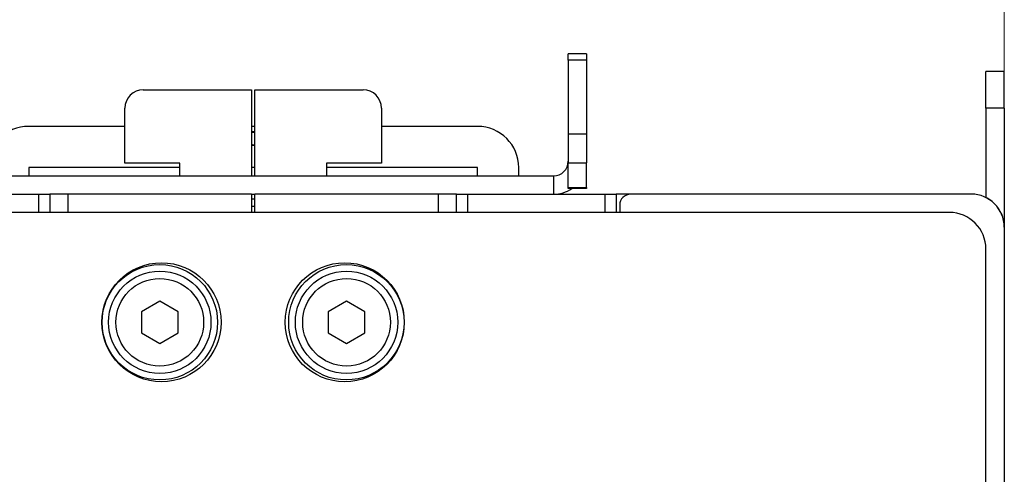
# Paper-space layout '1_1 scale views' of a CAD drawing. Header units: millimetres. Extents: x 0 to 420, y 0 to 297.
# Tile 31 of 48: x 199 to 252, y 195 to 220. Entities that reach past the tile are written whole.
import ezdxf

# ---------------------------------------------------------------- set-up
doc = ezdxf.new("R2010")
doc.units = ezdxf.units.MM
doc.styles.add('SLDTEXTSTYLE1', font='TXT', dxfattribs={"width": 0.75})
doc.dimstyles.new('SLDDIMSTYLE1', dxfattribs={"dimtxt": 2.5, "dimasz": 3, "dimexe": 0, "dimexo": 0.0625, "dimtad": 1, "dimdec": 0, "dimrnd": 1e-09, "dimzin": 12, "dimdsep": 46, "dimtxsty": 'SLDTEXTSTYLE1', "dimblk1": 'CLOSED', "dimblk2": 'CLOSED', "dimsah": 1, "dimcen": 0.09, "dimadec": 0, "dimazin": 3, "dimtfac": 1, "dimtofl": 0, "dimtmove": 0, "dimatfit": 3, "dimldrblk": 'CLOSED', "dimfxl": 1, "dimfrac": 2, "dimtolj": 1, "dimtzin": 12, "dimarcsym": 0})

# ---------------------------------------------------------------- blocks, each defined once
blk = doc.blocks.new('_Closed')
at = {"color": 0, "linetype": 'ByBlock', "lineweight": -2}
for p, q in [((-1, 0.166667), (0, 0)), ((-1, 0.166667), (-1, -0.166667)), ((0, 0), (-1, -0.166667)), ((0, 0), (-1, 0))]:
    blk.add_line(p, q, dxfattribs=at)
blk = doc.blocks.new('_D_5')
at = {"color": 7, "linetype": 'Continuous', "lineweight": 0}
for p, q in [((170.322, 209.942), (170.322, 229.408)), ((252.318, 209.942), (252.318, 229.408)), ((170.322, 228.408), (252.318, 228.408))]:
    blk.add_line(p, q, dxfattribs=at)
at = {"color": 7, "linetype": 'Continuous', "lineweight": 18, "xscale": 3, "yscale": 3, "rotation": 180}
blk.add_blockref('_Closed', (170.322, 228.408, 62.187), dxfattribs=at)
at = {"color": 7, "linetype": 'Continuous', "lineweight": 18, "xscale": 3, "yscale": 3}
blk.add_blockref('_Closed', (252.318, 228.408, 62.187), dxfattribs=at)
at = {"color": 7, "linetype": 'Continuous', "lineweight": 18, "insert": (209.473, 231.63), "char_height": 2.5, "attachment_point": 1, "style": 'SLDTEXTSTYLE1'}
blk.add_mtext('82', dxfattribs=at)

psp = doc.layouts.new('1_1 scale views')

# ---------------------------------------------------------------- linework, layer by layer
at = {"color": 7, "linetype": 'Continuous', "lineweight": 25}
for p, q in [((229.52, 218.408), (228.52, 218.408)), ((228.52, 218.062), (228.52, 218.408)), ((229.52, 218.408), (229.52, 218.062)), ((229.52, 218.062), (228.52, 218.062)), ((228.52, 218.062), (228.52, 214.04)), ((229.52, 218.062), (229.52, 214.04)), ((252.324, 217.442), (251.324, 217.442)), ((251.324, 215.442), (251.324, 217.442)), ((252.324, 215.442), (252.324, 217.442)), ((205.324, 216.442), (211.228, 216.442)), ((211.228, 216.442), (211.228, 211.742)), ((211.42, 211.742), (211.42, 216.442)), ((211.42, 216.442), (217.324, 216.442)), ((204.324, 212.442), (204.324, 215.442)), ((218.324, 215.442), (218.324, 212.442)), ((252.324, 215.442), (251.324, 215.442)), ((251.324, 215.442), (251.324, 210.554)), ((252.324, 215.442), (252.324, 208.942)), ((204.324, 214.442), (199.07, 214.442)), ((211.42, 214.442), (211.228, 214.442)), ((223.57, 214.442), (218.324, 214.442)), ((211.42, 214.145), (211.228, 214.148)), ((211.42, 214.11), (211.228, 214.101)), ((228.52, 214.04), (229.52, 214.04)), ((228.52, 214.04), (228.52, 212.446)), ((229.52, 214.04), (229.52, 212.446)), ((211.228, 213.416), (211.42, 213.411)), ((207.324, 212.442), (204.324, 212.442)), ((207.324, 211.742), (207.324, 212.442)), ((218.324, 212.442), (215.324, 212.442)), ((215.324, 212.442), (215.324, 211.742)), ((228.52, 212.446), (229.52, 212.446)), ((228.52, 211.102), (228.52, 212.446)), ((229.52, 211.102), (229.52, 212.446)), ((199.07, 212.192), (199.07, 211.742)), ((207.324, 212.192), (199.07, 212.192)), ((211.42, 212.192), (211.228, 212.192)), ((223.57, 212.192), (215.324, 212.192)), ((223.57, 211.742), (223.57, 212.192)), ((225.82, 211.742), (225.82, 212.192)), ((194.92, 211.742), (227.72, 211.742)), ((227.72, 211.742), (227.72, 210.742)), ((192.115, 210.742), (199.628, 210.742)), ((199.628, 209.742), (199.628, 210.742)), ((199.628, 210.742), (200.228, 210.742)), ((200.228, 210.742), (200.228, 209.742)), ((201.228, 210.742), (200.228, 210.742)), ((201.228, 209.742), (201.228, 210.742)), ((211.228, 210.742), (201.228, 210.742)), ((211.228, 210.742), (211.42, 210.742)), ((211.228, 210.742), (211.228, 209.742)), ((211.42, 209.742), (211.42, 210.742)), ((221.42, 210.742), (211.42, 210.742)), ((221.42, 210.742), (221.42, 209.742)), ((222.42, 210.742), (221.42, 210.742)), ((222.42, 209.742), (222.42, 210.742)), ((222.42, 210.742), (223.02, 210.742)), ((223.02, 210.742), (223.02, 209.742)), ((223.02, 210.742), (230.539, 210.742)), ((228.52, 211.102), (229.52, 211.102)), ((228.52, 211.042), (228.52, 211.102)), ((229.52, 211.042), (228.52, 211.042)), ((229.52, 211.102), (229.52, 211.042)), ((230.539, 209.742), (230.539, 210.742)), ((230.539, 210.742), (231.139, 210.742)), ((231.139, 210.742), (231.139, 209.742)), ((231.933, 210.742), (231.139, 210.742)), ((250.518, 210.742), (231.933, 210.742)), ((211.228, 210.492), (211.42, 210.492)), ((231.333, 210.142), (231.333, 209.742)), ((249.322, 209.742), (173.322, 209.742)), ((252.318, 208.942), (252.318, 119.542)), ((252.324, 208.942), (252.324, 120.342)), ((251.322, 89.342), (251.322, 207.742)), ((206.228, 204.896), (205.228, 204.319)), ((207.228, 204.319), (206.228, 204.896)), ((216.42, 204.896), (215.42, 204.319)), ((217.42, 204.319), (216.42, 204.896)), ((205.228, 204.319), (205.228, 203.164)), ((207.228, 203.164), (207.228, 204.319)), ((215.42, 204.319), (215.42, 203.164)), ((217.42, 203.164), (217.42, 204.319)), ((205.228, 203.164), (206.228, 202.587)), ((206.228, 202.587), (207.228, 203.164)), ((215.42, 203.164), (216.42, 202.587)), ((216.42, 202.587), (217.42, 203.164))]:
    psp.add_line(p, q, dxfattribs=at)
at = {"color": 8, "linetype": 'Continuous', "lineweight": 25}
psp.add_line((252.324, 208.942), (252.318, 208.942), dxfattribs=at)
at = {"color": 7, "linetype": 'Continuous', "lineweight": 25}
for centre, radius in [((206.322, 203.742), 3.25), ((216.322, 203.742), 3.25), ((206.228, 203.742), 3.15), ((206.228, 203.742), 2.794), ((216.412, 203.742), 3.15), ((216.42, 203.742), 2.794), ((206.228, 203.742), 2.394), ((216.42, 203.742), 2.394)]:
    psp.add_circle(centre, radius, dxfattribs=at)
for centre, radius, start, end in [((205.324, 215.442), 1, 90, 180), ((217.324, 215.442), 1, 0, 90), ((199.07, 212.192), 2.25, 90, 180), ((223.57, 212.192), 2.25, 0, 90), ((227.72, 212.542), 0.8, 270, 0), ((227.72, 212.542), 1.8, 270, 303.5573), ((231.933, 210.142), 0.6, 90, 180), ((250.518, 208.942), 1.8, 0, 90), ((250.524, 208.942), 1.8, 0, 90), ((249.322, 207.742), 2, 0, 90)]:
    psp.add_arc(centre, radius, start, end, dxfattribs=at)
for points, knots in [([(211.228, 213.439), (211.25, 213.443), (211.314, 213.454), (211.379, 213.442), (211.42, 213.434)], [0, 0, 0, 0, 0.354343, 1, 1, 1, 1]), ([(211.42, 210.072), (211.383, 210.065), (211.319, 210.054), (211.255, 210.065), (211.228, 210.071)], [0, 0, 0, 0, 0.574574, 1, 1, 1, 1])]:
    psp.add_open_spline(points, degree=3, knots=knots, dxfattribs=at)

# ---------------------------------------------------------------- dimensions: what is measured, and where the dimension line sits
at = {"color": 7, "linetype": 'Continuous', "lineweight": 18}
dim = psp.add_linear_dim(base=(252.318, 228.408), p1=(170.322, 208.942), p2=(252.318, 208.942), dimstyle='SLDDIMSTYLE1', dxfattribs=at)
dim.commit()
dim.dimension.update_dxf_attribs({"geometry": '_D_5', "text_midpoint": (211.32, 228.408), "dimtype": 160})

doc.saveas('drawing.dxf')
